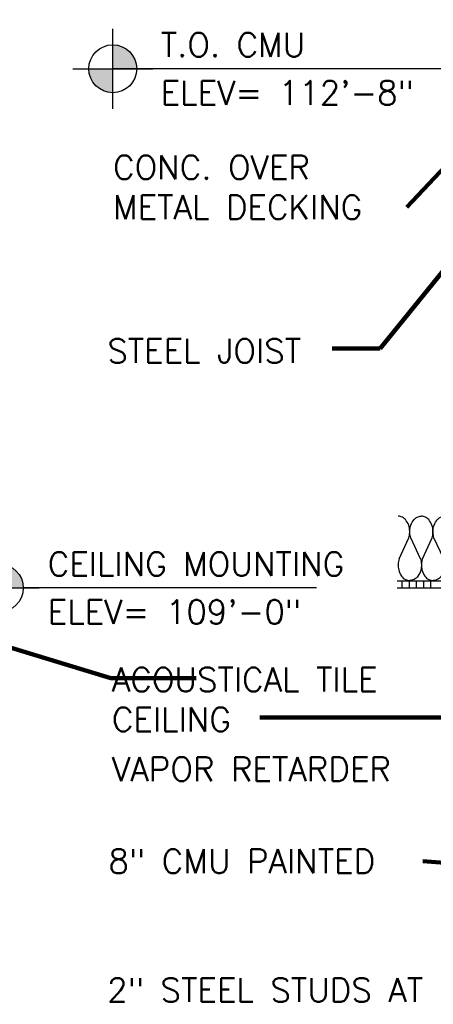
# Model space of a CAD drawing. Extents: x 155 to 606, y 184 to 461.
# Tile 23 of 28: x 430 to 465, y 268 to 350. Entities that reach past the tile are written whole.
import ezdxf

# ---------------------------------------------------------------- set-up
doc = ezdxf.new("R2010")
doc.units = 0
doc.header["$LTSCALE"] = 0.63
doc.header["$MEASUREMENT"] = 0
doc.layers.add('14', color=7, linetype='Continuous')
doc.layers.add('52', color=7, linetype='Continuous')
doc.layers.add('G-Anno-Text', color=53, linetype='Continuous', lineweight=35)
doc.layers.add('od37a204$0$A-Anno-Text', color=53, linetype='Continuous', lineweight=25)
doc.styles.add('od37a204$0$NOTES', font='romans.shx')
doc.dimstyles.new('od37a204$0$EARCH', dxfattribs={"dimtxt": 0.125, "dimasz": 0.125, "dimexe": 0.0625, "dimexo": 0.0625, "dimgap": 0.0625, "dimtad": 1, "dimdec": 4, "dimzin": 3, "dimdsep": 46, "dimlunit": 4, "dimtxsty": 'od37a204$0$NOTES', "dimcen": 0, "dimclrd": 256, "dimclre": 256, "dimadec": 0, "dimazin": 0, "dimtfac": 0.75, "dimtdec": 4, "dimtmove": 1, "dimatfit": 3, "dimfxl": 0, "dimfrac": 1, "dimtolj": 1, "dimtzin": 3, "dimlwd": 18, "dimlwe": 18, "dimarcsym": 0})

# ---------------------------------------------------------------- blocks, each defined once
blk = doc.blocks.new('od37a204$0$TARGET')
h = blk.add_hatch(color=256)
h.paths.add_polyline_path([(-0.125, -0.0001, 0.414192), (0.0001, -0.125), (0.0001, -0.0001)])
h.paths.add_polyline_path([(0.0001, -0.0001), (0.125, -0.0001, 0.000219), (0.125, 0, 0.413978), (0.0001, 0.125)])
for p, q in [((0.0001, -0.2084), (0.0001, 0.2081)), ((-0.2081, -0.0001), (0.2084, -0.0001))]:
    blk.add_line(p, q)
blk.add_circle((0, 0), 0.125)
blk = doc.blocks.new('batt')
at = {"layer": '52', "color": 7, "linetype": 'Continuous'}
for p, q in [((1.28, 2.6), (0.12, 5.1)), ((1.5, 2.59), (2.67, 5.09)), ((4.05, 2.6), (2.89, 5.1)), ((4.28, 2.59), (5.44, 5.09)), ((6.83, 2.6), (5.67, 5.1)), ((7.06, 2.59), (8.22, 5.09)), ((9.61, 2.6), (8.45, 5.1)), ((9.84, 2.59), (11, 5.09)), ((12.39, 2.6), (11.23, 5.1)), ((12.62, 2.59), (13.78, 5.09)), ((15.17, 2.6), (14.01, 5.1)), ((15.39, 2.59), (16.56, 5.09))]:
    blk.add_line(p, q, dxfattribs=at)
for points, knots in [([(0.12, 5.09), (0.05, 5.31), (0.02, 5.53), (0.01, 5.75), (0, 5.97), (0.02, 6.19), (0.07, 6.42), (0.14, 6.68), (0.25, 6.92), (0.41, 7.15), (0.54, 7.33), (0.68, 7.45), (0.88, 7.55), (1.05, 7.64), (1.22, 7.68), (1.39, 7.68)], [0, 0, 0, 0, 0.203024, 0.203024, 0.203024, 0.406763, 0.406763, 0.406763, 0.652174, 0.652174, 0.652174, 0.840953, 0.840953, 0.840953, 1, 1, 1, 1]), ([(2.67, 5.09), (2.73, 5.31), (2.76, 5.53), (2.78, 5.75), (2.79, 5.97), (2.76, 6.19), (2.71, 6.42), (2.65, 6.68), (2.54, 6.92), (2.37, 7.15), (2.24, 7.33), (2.1, 7.45), (1.9, 7.55), (1.73, 7.64), (1.56, 7.68), (1.39, 7.68)], [0, 0, 0, 0, 0.203024, 0.203024, 0.203024, 0.406763, 0.406763, 0.406763, 0.652174, 0.652174, 0.652174, 0.840953, 0.840953, 0.840953, 1, 1, 1, 1]), ([(2.9, 5.09), (2.83, 5.31), (2.8, 5.53), (2.79, 5.75), (2.77, 5.97), (2.8, 6.19), (2.85, 6.42), (2.92, 6.68), (3.02, 6.92), (3.19, 7.15), (3.32, 7.33), (3.46, 7.45), (3.66, 7.55), (3.83, 7.64), (4, 7.68), (4.17, 7.68)], [0, 0, 0, 0, 0.203, 0.203, 0.203, 0.406811, 0.406811, 0.406811, 0.652112, 0.652112, 0.652112, 0.840924, 0.840924, 0.840924, 1, 1, 1, 1]), ([(5.44, 5.09), (5.51, 5.31), (5.54, 5.53), (5.55, 5.75), (5.57, 5.97), (5.54, 6.19), (5.49, 6.42), (5.42, 6.68), (5.32, 6.92), (5.15, 7.15), (5.02, 7.33), (4.88, 7.45), (4.68, 7.55), (4.51, 7.64), (4.34, 7.68), (4.17, 7.68)], [0, 0, 0, 0, 0.202975, 0.202975, 0.202975, 0.406761, 0.406761, 0.406761, 0.651878, 0.651878, 0.651878, 0.840944, 0.840944, 0.840944, 1, 1, 1, 1]), ([(5.67, 5.09), (5.61, 5.31), (5.58, 5.53), (5.56, 5.75), (5.55, 5.97), (5.58, 6.19), (5.63, 6.42), (5.69, 6.68), (5.8, 6.92), (5.97, 7.15), (6.1, 7.33), (6.24, 7.45), (6.44, 7.55), (6.61, 7.64), (6.78, 7.68), (6.95, 7.68)], [0, 0, 0, 0, 0.203024, 0.203024, 0.203024, 0.406763, 0.406763, 0.406763, 0.652174, 0.652174, 0.652174, 0.840953, 0.840953, 0.840953, 1, 1, 1, 1]), ([(8.22, 5.09), (8.29, 5.31), (8.32, 5.53), (8.33, 5.75), (8.34, 5.97), (8.32, 6.19), (8.27, 6.42), (8.2, 6.68), (8.09, 6.92), (7.93, 7.15), (7.8, 7.33), (7.66, 7.45), (7.46, 7.55), (7.29, 7.64), (7.12, 7.68), (6.95, 7.68)], [0, 0, 0, 0, 0.203024, 0.203024, 0.203024, 0.406763, 0.406763, 0.406763, 0.652174, 0.652174, 0.652174, 0.840953, 0.840953, 0.840953, 1, 1, 1, 1]), ([(8.45, 5.09), (8.38, 5.31), (8.35, 5.53), (8.34, 5.75), (8.33, 5.97), (8.35, 6.19), (8.41, 6.42), (8.47, 6.68), (8.58, 6.92), (8.75, 7.15), (8.88, 7.33), (9.02, 7.45), (9.22, 7.55), (9.39, 7.64), (9.56, 7.68), (9.73, 7.68)], [0, 0, 0, 0, 0.203, 0.203, 0.203, 0.406811, 0.406811, 0.406811, 0.652112, 0.652112, 0.652112, 0.840924, 0.840924, 0.840924, 1, 1, 1, 1]), ([(11, 5.09), (11.07, 5.31), (11.1, 5.53), (11.11, 5.75), (11.12, 5.97), (11.1, 6.19), (11.04, 6.42), (10.98, 6.68), (10.87, 6.92), (10.71, 7.15), (10.58, 7.33), (10.43, 7.45), (10.23, 7.55), (10.07, 7.64), (9.89, 7.68), (9.73, 7.68)], [0, 0, 0, 0, 0.202975, 0.202975, 0.202975, 0.406761, 0.406761, 0.406761, 0.651878, 0.651878, 0.651878, 0.840944, 0.840944, 0.840944, 1, 1, 1, 1]), ([(11.23, 5.09), (11.16, 5.31), (11.13, 5.53), (11.12, 5.75), (11.11, 5.97), (11.13, 6.2), (11.19, 6.42), (11.25, 6.68), (11.36, 6.92), (11.53, 7.15), (11.66, 7.33), (11.8, 7.45), (12, 7.56), (12.16, 7.65), (12.34, 7.68), (12.5, 7.68)], [0, 0, 0, 0, 0.203024, 0.203024, 0.203024, 0.406763, 0.406763, 0.406763, 0.652174, 0.652174, 0.652174, 0.840953, 0.840953, 0.840953, 1, 1, 1, 1]), ([(13.78, 5.09), (13.84, 5.31), (13.87, 5.53), (13.89, 5.75), (13.9, 5.97), (13.88, 6.2), (13.82, 6.42), (13.76, 6.68), (13.65, 6.92), (13.48, 7.15), (13.35, 7.33), (13.21, 7.45), (13.01, 7.56), (12.84, 7.65), (12.67, 7.68), (12.5, 7.68)], [0, 0, 0, 0, 0.203024, 0.203024, 0.203024, 0.406763, 0.406763, 0.406763, 0.652174, 0.652174, 0.652174, 0.840953, 0.840953, 0.840953, 1, 1, 1, 1]), ([(14.01, 5.09), (13.94, 5.31), (13.91, 5.53), (13.9, 5.75), (13.89, 5.97), (13.91, 6.2), (13.96, 6.42), (14.03, 6.68), (14.14, 6.92), (14.3, 7.15), (14.43, 7.33), (14.57, 7.45), (14.77, 7.56), (14.94, 7.65), (15.11, 7.68), (15.28, 7.68)], [0, 0, 0, 0, 0.203, 0.203, 0.203, 0.406811, 0.406811, 0.406811, 0.652112, 0.652112, 0.652112, 0.840924, 0.840924, 0.840924, 1, 1, 1, 1]), ([(16.56, 5.09), (16.62, 5.31), (16.65, 5.53), (16.67, 5.75), (16.68, 5.97), (16.65, 6.2), (16.6, 6.42), (16.54, 6.68), (16.43, 6.92), (16.26, 7.15), (16.13, 7.33), (15.99, 7.45), (15.79, 7.56), (15.62, 7.65), (15.45, 7.68), (15.28, 7.68)], [0, 0, 0, 0, 0.202975, 0.202975, 0.202975, 0.406761, 0.406761, 0.406761, 0.651878, 0.651878, 0.651878, 0.840944, 0.840944, 0.840944, 1, 1, 1, 1]), ([(1.28, 2.59), (1.34, 2.37), (1.37, 2.15), (1.38, 1.93), (1.4, 1.71), (1.37, 1.49), (1.32, 1.27), (1.26, 1), (1.15, 0.77), (0.98, 0.53), (0.85, 0.36), (0.71, 0.24), (0.51, 0.13), (0.34, 0.04), (0.17, 0), (0, 0)], [0, 0, 0, 0, 0.2026, 0.2026, 0.2026, 0.406334, 0.406334, 0.406334, 0.651739, 0.651739, 0.651739, 0.840514, 0.840514, 0.840514, 1, 1, 1, 1]), ([(1.5, 2.59), (1.44, 2.37), (1.41, 2.15), (1.4, 1.93), (1.38, 1.71), (1.41, 1.49), (1.46, 1.27), (1.52, 1), (1.63, 0.77), (1.8, 0.53), (1.93, 0.36), (2.07, 0.24), (2.27, 0.13), (2.44, 0.04), (2.61, 0), (2.78, 0)], [0, 0, 0, 0, 0.202911, 0.202911, 0.202911, 0.406622, 0.406622, 0.406622, 0.651886, 0.651886, 0.651886, 0.840948, 0.840948, 0.840948, 1, 1, 1, 1]), ([(4.05, 2.59), (4.12, 2.37), (4.15, 2.15), (4.16, 1.93), (4.17, 1.71), (4.15, 1.49), (4.1, 1.27), (4.03, 1), (3.93, 0.77), (3.76, 0.53), (3.63, 0.36), (3.49, 0.24), (3.29, 0.13), (3.12, 0.04), (2.95, 0), (2.78, 0)], [0, 0, 0, 0, 0.203007, 0.203007, 0.203007, 0.40679, 0.40679, 0.40679, 0.652099, 0.652099, 0.652099, 0.840919, 0.840919, 0.840919, 1, 1, 1, 1]), ([(4.28, 2.59), (4.22, 2.37), (4.18, 2.15), (4.17, 1.93), (4.16, 1.71), (4.18, 1.49), (4.24, 1.27), (4.3, 1), (4.41, 0.77), (4.58, 0.53), (4.71, 0.36), (4.85, 0.24), (5.05, 0.13), (5.22, 0.04), (5.39, 0), (5.56, 0)], [0, 0, 0, 0, 0.203089, 0.203089, 0.203089, 0.406928, 0.406928, 0.406928, 0.652417, 0.652417, 0.652417, 0.841256, 0.841256, 0.841256, 1, 1, 1, 1]), ([(6.83, 2.59), (6.9, 2.37), (6.93, 2.15), (6.94, 1.93), (6.95, 1.71), (6.93, 1.49), (6.88, 1.27), (6.81, 1), (6.7, 0.77), (6.54, 0.54), (6.41, 0.36), (6.26, 0.24), (6.06, 0.13), (5.9, 0.04), (5.73, 0), (5.56, 0)], [0, 0, 0, 0, 0.2026, 0.2026, 0.2026, 0.406334, 0.406334, 0.406334, 0.651739, 0.651739, 0.651739, 0.840514, 0.840514, 0.840514, 1, 1, 1, 1]), ([(7.06, 2.59), (6.99, 2.37), (6.96, 2.15), (6.95, 1.93), (6.94, 1.71), (6.96, 1.49), (7.02, 1.27), (7.08, 1), (7.19, 0.77), (7.36, 0.54), (7.49, 0.36), (7.63, 0.24), (7.83, 0.13), (8, 0.04), (8.17, 0), (8.34, 0)], [0, 0, 0, 0, 0.202911, 0.202911, 0.202911, 0.406622, 0.406622, 0.406622, 0.651886, 0.651886, 0.651886, 0.840948, 0.840948, 0.840948, 1, 1, 1, 1]), ([(9.61, 2.59), (9.68, 2.37), (9.71, 2.15), (9.72, 1.93), (9.73, 1.71), (9.71, 1.49), (9.65, 1.27), (9.59, 1), (9.48, 0.77), (9.31, 0.54), (9.18, 0.36), (9.04, 0.24), (8.84, 0.13), (8.67, 0.04), (8.5, 0), (8.34, 0)], [0, 0, 0, 0, 0.203007, 0.203007, 0.203007, 0.40679, 0.40679, 0.40679, 0.652099, 0.652099, 0.652099, 0.840919, 0.840919, 0.840919, 1, 1, 1, 1]), ([(9.84, 2.59), (9.77, 2.37), (9.74, 2.15), (9.73, 1.93), (9.72, 1.71), (9.74, 1.49), (9.79, 1.27), (9.86, 1), (9.97, 0.77), (10.14, 0.54), (10.26, 0.36), (10.41, 0.24), (10.61, 0.13), (10.77, 0.04), (10.94, 0), (11.11, 0)], [0, 0, 0, 0, 0.203089, 0.203089, 0.203089, 0.406928, 0.406928, 0.406928, 0.652417, 0.652417, 0.652417, 0.841256, 0.841256, 0.841256, 1, 1, 1, 1]), ([(12.39, 2.59), (12.45, 2.38), (12.48, 2.16), (12.5, 1.94), (12.51, 1.71), (12.49, 1.49), (12.43, 1.27), (12.37, 1), (12.26, 0.77), (12.09, 0.54), (11.96, 0.36), (11.82, 0.24), (11.62, 0.13), (11.45, 0.04), (11.28, 0), (11.11, 0)], [0, 0, 0, 0, 0.2026, 0.2026, 0.2026, 0.406334, 0.406334, 0.406334, 0.651739, 0.651739, 0.651739, 0.840514, 0.840514, 0.840514, 1, 1, 1, 1]), ([(12.62, 2.59), (12.55, 2.38), (12.52, 2.16), (12.51, 1.94), (12.5, 1.71), (12.52, 1.49), (12.57, 1.27), (12.64, 1), (12.74, 0.77), (12.91, 0.54), (13.04, 0.36), (13.18, 0.24), (13.38, 0.13), (13.55, 0.04), (13.72, 0), (13.89, 0)], [0, 0, 0, 0, 0.202911, 0.202911, 0.202911, 0.406622, 0.406622, 0.406622, 0.651886, 0.651886, 0.651886, 0.840948, 0.840948, 0.840948, 1, 1, 1, 1]), ([(15.16, 2.59), (15.23, 2.38), (15.26, 2.16), (15.27, 1.94), (15.29, 1.71), (15.26, 1.49), (15.21, 1.27), (15.14, 1), (15.04, 0.77), (14.87, 0.54), (14.74, 0.36), (14.6, 0.24), (14.4, 0.13), (14.23, 0.04), (14.06, 0), (13.89, 0)], [0, 0, 0, 0, 0.203007, 0.203007, 0.203007, 0.40679, 0.40679, 0.40679, 0.652099, 0.652099, 0.652099, 0.840919, 0.840919, 0.840919, 1, 1, 1, 1]), ([(15.39, 2.59), (15.33, 2.38), (15.3, 2.16), (15.28, 1.94), (15.27, 1.71), (15.3, 1.49), (15.35, 1.27), (15.42, 1), (15.52, 0.77), (15.69, 0.54), (15.82, 0.36), (15.96, 0.24), (16.16, 0.13), (16.33, 0.04), (16.5, 0), (16.67, 0)], [0, 0, 0, 0, 0.203089, 0.203089, 0.203089, 0.406928, 0.406928, 0.406928, 0.652417, 0.652417, 0.652417, 0.841256, 0.841256, 0.841256, 1, 1, 1, 1])]:
    blk.add_open_spline(points, degree=3, knots=knots, dxfattribs=at)

msp = doc.modelspace()

# ---------------------------------------------------------------- linework, layer by layer
at = {"layer": '14', "color": 132, "linetype": 'Continuous'}
for p, q in [((461.95226, 303.48168), (469.9883, 303.48168)), ((462.3883, 302.88168), (462.3883, 303.48168)), ((462.9883, 302.88168), (462.9883, 303.48168)), ((463.5883, 302.88168), (463.5883, 303.48168)), ((464.1883, 302.88168), (464.1883, 303.48168)), ((464.7883, 302.88168), (464.7883, 303.48168)), ((469.9883, 302.88168), (461.95226, 302.88168))]:
    msp.add_line(p, q, dxfattribs=at)
at = {"layer": '52', "color": 7, "linetype": 'Continuous'}
for p, q in [((462.12396, 305.32334), (462.93624, 307.07138)), ((463.90896, 305.31746), (463.09668, 307.0655)), ((464.06856, 305.3225), (464.88168, 307.07054))]:
    msp.add_line(p, q, dxfattribs=at)
for points, knots in [([(462.9354, 307.0655), (462.98234, 307.21838), (463.00341, 307.37236), (463.01184, 307.52666), (463.0203, 307.68158), (463.00311, 307.83847), (462.96564, 307.9937), (462.92053, 308.18053), (462.84533, 308.34376), (462.72792, 308.5061), (462.63754, 308.63106), (462.53862, 308.71511), (462.39864, 308.79002), (462.2807, 308.85313), (462.16137, 308.88046), (462.04332, 308.87906)], [0, 0, 0, 0, 0.20300015, 0.20300015, 0.20300015, 0.40681119, 0.40681119, 0.40681119, 0.65211166, 0.65211166, 0.65211166, 0.84092436, 0.84092436, 0.84092436, 1, 1, 1, 1]), ([(463.09668, 307.0655), (463.04956, 307.21833), (463.02827, 307.37233), (463.0194, 307.52666), (463.0105, 307.68153), (463.02731, 307.8385), (463.06476, 307.9937), (463.10986, 308.18064), (463.1856, 308.3438), (463.30332, 308.5061), (463.39387, 308.63095), (463.49261, 308.71508), (463.6326, 308.79002), (463.75053, 308.85316), (463.86986, 308.88041), (463.98792, 308.87906)], [0, 0, 0, 0, 0.20302396, 0.20302396, 0.20302396, 0.40676312, 0.40676312, 0.40676312, 0.65217361, 0.65217361, 0.65217361, 0.84095269, 0.84095269, 0.84095269, 1, 1, 1, 1]), ([(464.87916, 307.0655), (464.92627, 307.21833), (464.94757, 307.37233), (464.95644, 307.52666), (464.96534, 307.68153), (464.94852, 307.8385), (464.91108, 307.9937), (464.86597, 308.18064), (464.79024, 308.3438), (464.67252, 308.5061), (464.58196, 308.63095), (464.48322, 308.71508), (464.34324, 308.79002), (464.2253, 308.85316), (464.10597, 308.88041), (463.98792, 308.87906)], [0, 0, 0, 0, 0.20302396, 0.20302396, 0.20302396, 0.40676312, 0.40676312, 0.40676312, 0.65217361, 0.65217361, 0.65217361, 0.84095269, 0.84095269, 0.84095269, 1, 1, 1, 1]), ([(462.12564, 305.31746), (462.07858, 305.16461), (462.05777, 305.01062), (462.0492, 304.8563), (462.0406, 304.70139), (462.05733, 304.54448), (462.09456, 304.38926), (462.13937, 304.20241), (462.21478, 304.03919), (462.33228, 303.87686), (462.42272, 303.75191), (462.52157, 303.66785), (462.66156, 303.59294), (462.7795, 303.52983), (462.89882, 303.50246), (463.01688, 303.5039)], [0, 0, 0, 0, 0.20300737, 0.20300737, 0.20300737, 0.40679008, 0.40679008, 0.40679008, 0.65209927, 0.65209927, 0.65209927, 0.8409187, 0.8409187, 0.8409187, 1, 1, 1, 1]), ([(463.90896, 305.31746), (463.95572, 305.1646), (463.97605, 305.01061), (463.98456, 304.8563), (463.99309, 304.70138), (463.9769, 304.54449), (463.94004, 304.38926), (463.89565, 304.20237), (463.82005, 304.03913), (463.70232, 303.87686), (463.61156, 303.75178), (463.51239, 303.66782), (463.3722, 303.59294), (463.25425, 303.52995), (463.13493, 303.50249), (463.01688, 303.5039)], [0, 0, 0, 0, 0.20291108, 0.20291108, 0.20291108, 0.40662174, 0.40662174, 0.40662174, 0.65188626, 0.65188626, 0.65188626, 0.84094767, 0.84094767, 0.84094767, 1, 1, 1, 1]), ([(464.0694, 305.31662), (464.02228, 305.16406), (464.00155, 305.01034), (463.99296, 304.8563), (463.98431, 304.7014), (464.00094, 304.54447), (464.03832, 304.38926), (464.08333, 304.2023), (464.15913, 304.03913), (464.27688, 303.87686), (464.36745, 303.75203), (464.46621, 303.66801), (464.60616, 303.59294), (464.72439, 303.52951), (464.84397, 303.50177), (464.96232, 303.50306)], [0, 0, 0, 0, 0.20259956, 0.20259956, 0.20259956, 0.40633405, 0.40633405, 0.40633405, 0.65173893, 0.65173893, 0.65173893, 0.84051369, 0.84051369, 0.84051369, 1, 1, 1, 1])]:
    msp.add_open_spline(points, degree=3, knots=knots, dxfattribs=at)
at = {"layer": 'od37a204$0$A-Anno-Text'}
for p, q in [((479.77924, 346.24913), (438.20481, 346.24913)), ((455.22909, 302.88584), (430.72541, 302.88584))]:
    msp.add_line(p, q, dxfattribs=at)

# ---------------------------------------------------------------- block references
at = {"layer": 'G-Anno-Text', "xscale": 0.7000000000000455, "yscale": -0.6999999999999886, "zscale": 0.7, "rotation": 180}
msp.add_blockref('batt', (476.62992, 303.50054), dxfattribs=at)
at = {"layer": 'od37a204$0$A-Anno-Text', "xscale": 16, "yscale": 16, "zscale": 16}
for p in [(438.20481, 346.24913), (428.72541, 302.88584)]:
    msp.add_blockref('od37a204$0$TARGET', p, dxfattribs=at)

# ---------------------------------------------------------------- texts
at = {"layer": 'od37a204$0$A-Anno-Text', "style": 'od37a204$0$NOTES'}
for s, p in [('T.O. CMU', (442.20481, 347.24913)), ('ELEV= 112\'-8"', (442.20481, 343.24913)), ('CEILING MOUNTING', (432.77534, 303.88584)), ('ELEV= 109\'-0"', (432.77534, 299.88584))]:
    msp.add_text(s, height=2, dxfattribs=at).set_placement(p)
at = {"layer": 'od37a204$0$A-Anno-Text', "char_height": 2, "attachment_point": 7, "style": 'od37a204$0$NOTES'}
for s, insert in [('CONC. OVER\\PMETAL DECKING', (438.2283, 333.68436)), ('STEEL JOIST', (437.74513, 321.68598)), ('ACOUSTICAL TILE\\PCEILING', (438.13172, 290.90218)), ('VAPOR RETARDER', (438.13172, 286.75269)), ('8" CMU PAINTED', (437.84177, 279.06185)), ('2" STEEL STUDS AT\\P16" O.C. COVERED\\PWITH 5/8" GWB', (437.73932, 260.97181))]:
    msp.add_mtext(s, dxfattribs=dict(at, insert=insert))

# ---------------------------------------------------------------- leaders
at = {"layer": 'od37a204$0$A-Anno-Text'}
for points, override in [([(477.47322, 350.34811), (462.77655, 334.68436)], {"dimscale": 16, "dimgap": 0.0625, "dimtad": 0, "dimclrd": 0, "dimlwd": 65534}), ([(471.95268, 336.99468), (460.55255, 322.89241), (456.53829, 322.89241)], {"dimscale": 16, "dimtad": 0, "dimclrd": 0, "dimlwd": 65534}), ([(413.44194, 302.81473), (438.05209, 295.34472), (445.17303, 295.34472)], {"dimscale": 16, "dimtad": 0, "dimclrd": 0, "dimlwd": 65534}), ([(474.01217, 302.81473), (467.60368, 292.0635), (450.49945, 292.0635)], {"dimscale": 16, "dimtad": 0, "dimclrd": 0, "dimlwd": 65534}), ([(493.72812, 277.94941), (464.10202, 280.06185)], {"dimscale": 16, "dimgap": 0.0625, "dimtad": 0, "dimclrd": 0, "dimlwd": 65534})]:
    msp.add_leader(points, dimstyle='od37a204$0$EARCH', override=override, dxfattribs=at)

doc.saveas('drawing.dxf')
